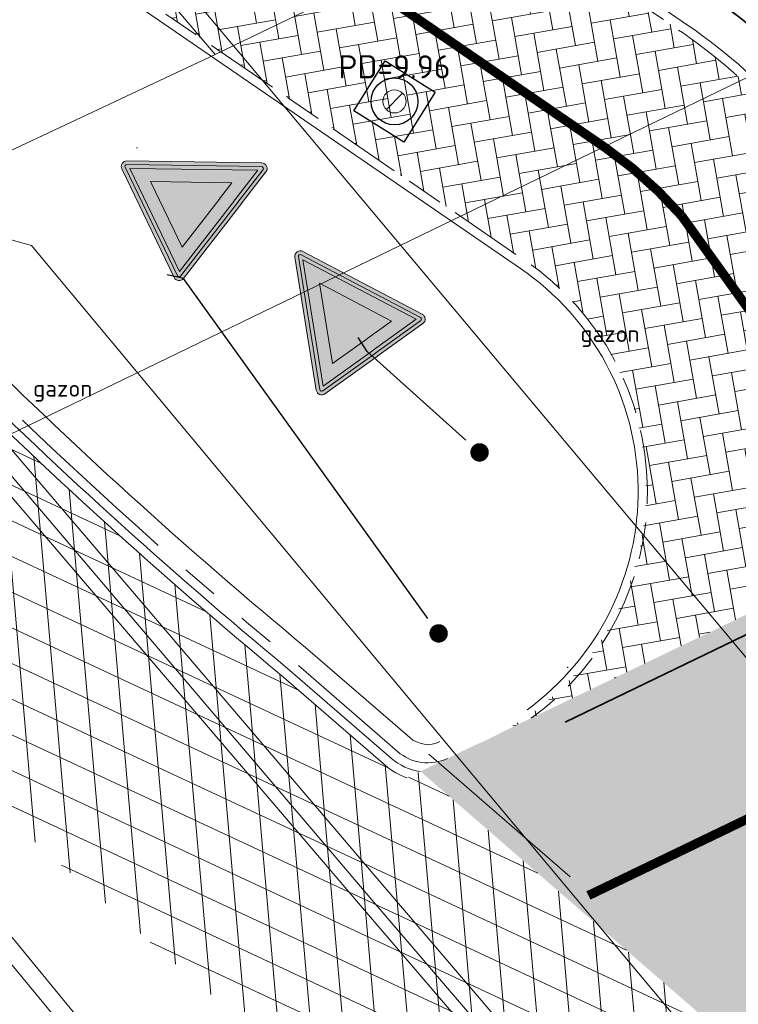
# Model space of a CAD drawing. Header units: metres. Extents: x 163628 to 168255, y 402691 to 405367.
# Tile 30 of 256: x 164485.45 to 164493.24, y 403433.87 to 403444.54. Entities that reach past the tile are written whole.
import ezdxf
from ezdxf import colors
from ezdxf.entities.mleader import LeaderData, LeaderLine
from ezdxf.math import Vec2, Vec3

# ---------------------------------------------------------------- set-up
doc = ezdxf.new("R2010")
doc.units = ezdxf.units.M
for name, pattern in [('X-CA190022.004-UO-DWM_Snelfietsroute$0$VH-OPSLUITBAND_100X200', [16, 8, -2, 4, -2]), ('X-CA190022.004-UO-DWM_Snelfietsroute$0$VH-TROTTOIRBAND_180-200', [20, 10, -2, 2, -2, 2, -2]), ('X-CA190022.004-UO-DWM_Snelfietsroute$0$VW-270-30_STREEP', [3, 2.7, -0.3]), ('X-CA190022.004-UO-DWM_Snelfietsroute$0$VW-5050_STREEP', [1, 0.5, -0.5])]:
    doc.linetypes.add(name, pattern=pattern)
for name, color, linetype, lineweight, transparency in [('X-CA190022.004-UO-ARC_Arcering$0$N-WE-VH-VERHARDING-FIETSSTRAAT_ROOD ELEMENTENVERHARDING_BSS-A', 14, 'Continuous', 0, 0.5), ('X-CA190022.004-UO-ARC_Arcering$0$N-WE-VH-VERHARDING_ASFALT_ROOD-A', 14, 'Continuous', 0, 0.5), ('X-CA190022.004-UO-ARC_Arcering$0$N-WE-VH-VERHARDING_ASFALT_ZWART-OPBOUW 2', 7, 'Continuous', 0, 0.5)]:
    doc.layers.add(name, color=color, linetype=linetype, lineweight=lineweight, transparency=transparency)
for name, color, linetype, lineweight in [('X-CA190022.004-UO-BBM_bebording bebakening markering_v0.1$0$N-WE-VW-VERKEERSTEKEN_BORD_B-S', 7, 'Continuous', 25), ('X-CA190022.004-UO-BBM_bebording bebakening markering_v0.1$0$VERKEERSBORDPAAL', 7, 'Continuous', 25), ('X-CA190022.004-UO-BBM_bebording bebakening markering_v0.1$0$X-XX-AL-T25', 7, 'Continuous', 25), ('X-CA190022.004-UO-DTM inmeting_v0.1$0$B-WE-AL-AANPIJLING-T18', 246, 'Continuous', 0), ('X-CA190022.004-UO-DTM inmeting_v0.1$0$B-WE-OG-HOOGTEPUNT-S', 246, 'Continuous', 0), ('X-CA190022.004-UO-DTM inmeting_v0.1$0$B-WE-RI-PUTDEKSELHOOGTE-T25', 246, 'Continuous', 0), ('X-CA190022.004-UO-DTM inmeting_v0.1$0$B-WE-VH-KANTOPSLUITING_ACHTERKANTBAND-G', 246, 'Continuous', 0), ('X-CA190022.004-UO-DTM inmeting_v0.1$0$B-WE-VH-KANTOPSLUITING_VOORKANTBAND-G', 246, 'Continuous', 0), ('X-CA190022.004-UO-DTM inmeting_v0.1$0$B-WE-VH-VERHARDING_ASFALT-G', 246, 'Continuous', 0), ('X-CA190022.004-UO-DWM_Snelfietsroute$0$N-WE-VH-KANTOPSLUITING_ACHTERKANTBAND-G', 7, 'Continuous', 20), ('X-CA190022.004-UO-DWM_Snelfietsroute$0$N-WE-VH-KANTOPSLUITING_OPSLUITBAND_100X200-G', 7, 'X-CA190022.004-UO-DWM_Snelfietsroute$0$VH-OPSLUITBAND_100X200', 20), ('X-CA190022.004-UO-DWM_Snelfietsroute$0$N-WE-VH-KANTOPSLUITING_TROTTOIRBAND_180 200-G', 7, 'X-CA190022.004-UO-DWM_Snelfietsroute$0$VH-TROTTOIRBAND_180-200', 20), ('X-CA190022.004-UO-DWM_Snelfietsroute$0$N-WE-VH-KANTVERHARDING-G', 7, 'Continuous', 20), ('X-CA190022.004-UO-DWM_Snelfietsroute$0$N-WE-VH-KANTVERHARDING_STREKLAAG-G', 7, 'Continuous', 20), ('X-CA190022.004-UO-DWM_Snelfietsroute$0$N-WE-VW-MARKERING_DWARS_DRIEHOEK_3030-G', 7, 'X-CA190022.004-UO-DWM_Snelfietsroute$0$VW-HAAIETAND30-L-N', 20), ('X-CA190022.004-UO-DWM_Snelfietsroute$0$N-WE-VW-MARKERING_DWARS_OVERSTEEK_KANALISATIESTREEP50_010-G', 7, 'X-CA190022.004-UO-DWM_Snelfietsroute$0$VW-5050_STREEP', 20), ('X-CA190022.004-UO-DWM_Snelfietsroute$0$N-WE-VW-MARKERING_LANGS_STREEP_27030_010-G', 7, 'X-CA190022.004-UO-DWM_Snelfietsroute$0$VW-270-30_STREEP', 20), ('X-CA190022.004-UO-GZM_Werkgrens_v0.1$0$N-WE-KG-GRENS_SYSTEEMGRENS-G', 7, 'X-CA190022.004-UO-GZM_Werkgrens_v0.1$0$KG-OG', 35), ('X-CA190022.004-UO-KAD_Percelen$0$B-WE-KG-GRENS_PERCEEL-GV', 150, 'Continuous', 9), ('X-CA190022.004-UO-WHM_Putten en kolken combi_v0.1$0$N-WE-RI-PUT_BETON BSS MAAIVELD-S', 7, 'Continuous', 25)]:
    doc.layers.add(name, color=color, linetype=linetype, lineweight=lineweight)
doc.layers.add('X-CA190022.004-UO-DTM inmeting_v0.1$0$X-XX-AL-MEETPUNT-S', color=246, linetype='Continuous', lineweight=0, plot=False)
doc.styles.add('X-CA190022.004-UO-BBM_bebording bebakening markering_v0.1$0$NLCS-ISO-M200-T25', font='NLCS-ISO.ttf', dxfattribs={"height": 0.5})
doc.styles.add('X-CA190022.004-UO-DTM inmeting_v0.1$0$NLCS-ISO', font='isocpeur.ttf', dxfattribs={"height": 2.5})
doc.linetypes.add('X-CA190022.004-UO-DWM_Snelfietsroute$0$VW-HAAIETAND30-L-N', pattern='A,0,-0.3,[150,NLCS.SHX,S=0.6,R=0,X=-0.5,Y=-0.15],-0.3', length=0.6)
doc.linetypes.add('X-CA190022.004-UO-GZM_Werkgrens_v0.1$0$KG-OG', pattern='A,5.5,-1.5,[2,NLCS.SHX,S=0.5,R=0,X=0,Y=0],-1.5', length=8.5)
pattern_1 = [(94.99999999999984, (-2.849091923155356, 3.121928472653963), (-0.3486681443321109, -0.03050450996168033), []), (155, (-2.849091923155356, 3.121928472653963), (-0.1479163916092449, -0.3172077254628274), [])]

# ---------------------------------------------------------------- blocks, each defined once
blk = doc.blocks.new('X-CA190022.004-UO-DTM inmeting_v0.1$0$punt')
at = {"color": 0, "lineweight": -2}
blk.add_line((0, 0), (0, 0), dxfattribs=at)
blk = doc.blocks.new('X-CA190022.004-UO-DTM inmeting_v0.1$0$putdeksel 1.03')
at = {"layer": 'X-CA190022.004-UO-DTM inmeting_v0.1$0$B-WE-RI-PUTDEKSELHOOGTE-T25', "flags": 128}
blk.add_lwpolyline([(-0.176772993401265, -0.1767803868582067), (0.176772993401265, 0.1767803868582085)], dxfattribs=at)
at = {"layer": 'X-CA190022.004-UO-DTM inmeting_v0.1$0$B-WE-RI-PUTDEKSELHOOGTE-T25'}
blk.add_circle((5.227183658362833e-06, -5.226965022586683e-06), 0.2499999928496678, dxfattribs=at)
blk = doc.blocks.new('X-CA190022.004-UO-DTM inmeting_v0.1$0$Putdeksel 1.04')
at = {"layer": 'X-CA190022.004-UO-DTM inmeting_v0.1$0$B-WE-RI-PUTDEKSELHOOGTE-T25'}
blk.add_blockref('X-CA190022.004-UO-DTM inmeting_v0.1$0$putdeksel 1.03', (-5.227183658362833e-06, 5.226965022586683e-06), dxfattribs=at)
blk = doc.blocks.new('X-CA190022.004-UO-DTM inmeting_v0.1$0$SOG-HOOGTEPUNT-SO')
for p, q in [((-0.5, 0), (0.5, 0)), ((0, 0.5), (0, -0.5))]:
    blk.add_line(p, q)
blk = doc.blocks.new('X-CA190022.004-UO-WHM_Putten en kolken combi_v0.1$0$N-SRI-PUT_BETON-SO MAAIVELD')
at = {"lineweight": -3}
blk.add_lwpolyline([(-2, 2), (2, 2), (2, -2), (-2, -2)], close=True, dxfattribs=at)
blk.add_circle((0, 0), 1.587588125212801, dxfattribs=at)
blk = doc.blocks.new('X-CA190022.004-UO-BBM_bebording bebakening markering_v0.1$0$_Dot')
at = {"color": 0, "linetype": 'ByBlock', "const_width": 0.5}
blk.add_lwpolyline([(-0.25, 0, 1), (0.25, 0, 1)], format="xyb", close=True, dxfattribs=at)
blk = doc.blocks.new('X-CA190022.004-UO-BBM_bebording bebakening markering_v0.1$0$N-SVW-VERKEERSTEKEN_BORD_B06-SO')
at = {"true_color": 0xff0000}
h = blk.add_hatch(color=1, dxfattribs=at)
h.dxf.hatch_style = 1
h.paths.add_polyline_path([(-3.532917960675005, 3.130425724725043), (-0.2683281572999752, -3.398753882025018, 0.2840790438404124), (-1.034694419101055e-16, -3.564589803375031), (-7.897650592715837e-17, -3.36458980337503, -0.2840790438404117), (-0.08944271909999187, -3.309311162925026), (-3.354032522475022, 3.219868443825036, -0.55753651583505), (-3.26458980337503, 3.364589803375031), (7.451103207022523e-16, 3.36458980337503), (7.140921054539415e-16, 3.56458980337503), (-3.26458980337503, 3.564589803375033, 0.5575365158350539)])
at = {"true_color": 0xffffff}
h = blk.add_hatch(color=7, dxfattribs=at)
h.dxf.hatch_style = 1
h.paths.add_polyline_path([(-0.08944271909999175, -3.309311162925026, 0.2840790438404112), (-1.89998808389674e-16, -3.36458980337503), (-3.724130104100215e-16, -3.04098300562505), (-3.10278640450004, 3.164589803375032), (3.875504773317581e-16, 3.164589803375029), (4.120434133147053e-16, 3.36458980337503), (-3.26458980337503, 3.364589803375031, 0.5575365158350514), (-3.354032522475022, 3.219868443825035)])
at = {"true_color": 0xff0000}
h = blk.add_hatch(color=1, dxfattribs=at)
h.dxf.hatch_style = 1
h.paths.add_polyline_path([(7.451103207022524e-16, 3.364589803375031), (3.264589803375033, 3.36458980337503, -0.5575365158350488), (3.354032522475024, 3.219868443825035), (0.08944271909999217, -3.309311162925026, -0.2840790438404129), (-7.897650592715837e-17, -3.36458980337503), (-1.034694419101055e-16, -3.564589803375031, 0.2840790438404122), (0.2683281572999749, -3.398753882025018), (3.532917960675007, 3.130425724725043, 0.5575365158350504), (3.264589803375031, 3.56458980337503), (7.696032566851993e-16, 3.56458980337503)])
at = {"true_color": 0xffffff}
h = blk.add_hatch(color=7, dxfattribs=at)
h.dxf.hatch_style = 1
h.paths.add_polyline_path([(-1.503684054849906e-16, -3.040983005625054), (-1.89998808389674e-16, -3.36458980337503, 0.2840790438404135), (0.08944271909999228, -3.309311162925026), (3.354032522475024, 3.219868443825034, 0.5575365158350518), (3.264589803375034, 3.36458980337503), (6.340880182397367e-16, 3.364589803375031), (6.095950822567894e-16, 3.164589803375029), (3.102786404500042, 3.164589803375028)])
at = {"true_color": 0xff0000}
h = blk.add_hatch(color=1, dxfattribs=at)
h.dxf.hatch_style = 1
h.paths.add_polyline_path([(-3.93461030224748e-17, -3.040983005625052), (1.523414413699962e-16, -1.475735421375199), (-1.970162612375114, 2.46458980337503), (6.348921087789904e-16, 2.46458980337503), (7.206173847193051e-16, 3.164589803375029), (-3.102786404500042, 3.164589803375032)], flags=17)
h = blk.add_hatch(color=1, dxfattribs=at)
h.dxf.hatch_style = 1
h.paths.add_polyline_path([(1.616504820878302e-17, -3.040983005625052), (3.102786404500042, 3.164589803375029), (7.761285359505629e-16, 3.164589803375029), (7.459144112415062e-16, 2.46458980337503), (1.970162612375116, 2.464589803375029), (1.523414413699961e-16, -1.4757354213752)], flags=17)
at = {"true_color": 0xffffff}
h = blk.add_hatch(color=7, dxfattribs=at)
h.dxf.hatch_style = 1
h.paths.add_polyline_path([(2.220446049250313e-16, -1.475735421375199), (1.970162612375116, 2.46458980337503), (-1.970162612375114, 2.464589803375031)])
at = {"color": 1, "lineweight": 0, "true_color": 0xff0000}
blk.add_lwpolyline([(-3.532917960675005, 3.130425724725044), (-0.2683281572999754, -3.398753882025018, 0.6180339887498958), (0.2683281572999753, -3.398753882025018), (3.532917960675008, 3.130425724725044, 0.5575365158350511), (3.26458980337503, 3.56458980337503), (-3.26458980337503, 3.564589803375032, 0.5575365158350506)], format="xyb", close=True, dxfattribs=at)
at = {"color": 7, "lineweight": 0, "true_color": 0xffffff}
blk.add_lwpolyline([(-3.354032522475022, 3.219868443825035), (-0.08944271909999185, -3.309311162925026, 0.6180339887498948), (0.08944271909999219, -3.309311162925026), (3.354032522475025, 3.219868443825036, 0.5575365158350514), (3.264589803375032, 3.36458980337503), (-3.26458980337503, 3.364589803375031, 0.5575365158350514)], format="xyb", close=True, dxfattribs=at)
for points in [[(-3.102786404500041, 3.164589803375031), (1.96576289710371e-16, -3.040983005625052), (3.102786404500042, 3.164589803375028)], [(-1.970162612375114, 2.46458980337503), (3.882638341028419e-16, -1.475735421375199), (1.970162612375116, 2.464589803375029)]]:
    blk.add_lwpolyline(points, close=True, dxfattribs=at)

msp = doc.modelspace()

# ---------------------------------------------------------------- hatches: boundary and pattern name
at = {"layer": 'X-CA190022.004-UO-ARC_Arcering$0$N-WE-VH-VERHARDING-FIETSSTRAAT_ROOD ELEMENTENVERHARDING_BSS-A'}
h = msp.add_hatch(dxfattribs=at)
h.set_pattern_fill('AVH-BSS_KEIFORMAAT_KEPER', color=256, scale=2, angle=100, pattern_type=2)
h.set_pattern_definition([(99.99999999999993, (-2.849091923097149, 3.12192847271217), (-0.243275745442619, 0.1703435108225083), [0.6299999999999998, -0.2099999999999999]), (9.999999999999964, (-3.262711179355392, 3.048996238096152), (-0.243275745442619, 0.1703435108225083), [0.6299999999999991, -0.2099999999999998])])
edge = h.paths.add_edge_path()
edge.add_arc((164494.7065936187, 403467.2322867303), 20.00000000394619, 219.9055815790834, 235.53344937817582, ccw=False)
edge.add_line((164479.3645404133, 403454.4017994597), (164478.7333764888, 403455.1565136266))
edge.add_line((164478.7333764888, 403455.1565136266), (164476.2800171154, 403453.1435232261))
edge.add_line((164476.2800171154, 403453.1435232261), (164476.6575496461, 403452.68340033))
edge.add_arc((164492.1190863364, 403465.3696481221), 19.99999999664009, 219.3690043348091, 235.5334493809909)
edge.add_line((164480.8005860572, 403448.8805137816), (164490.9323467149, 403441.9258530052))
edge.add_arc((164489.2345716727, 403439.4524828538), 2.999999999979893, -29.72207323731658, 55.53344937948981, ccw=False)
edge.add_arc((164489.2345716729, 403439.4524828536), 2.999999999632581, 298.6997213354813, 330.27792676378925, ccw=False)
edge.add_line((164490.6752293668, 403436.8210373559), (164498.6197163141, 403440.6446920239))
edge.add_arc((164497.3424407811, 403443.3592025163), 3.000000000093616, 205.7267649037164, 295.1986841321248, ccw=False)
edge.add_arc((164489.2345716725, 403439.4524828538), 6.000000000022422, 25.72676490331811, 55.53344937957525)
edge.add_line((164492.630121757, 403444.3992231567), (164483.3880933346, 403450.7431523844))
at = {"layer": 'X-CA190022.004-UO-ARC_Arcering$0$N-WE-VH-VERHARDING_ASFALT_ROOD-A'}
h = msp.add_hatch(color=256, dxfattribs=at)
h.dxf.hatch_style = 1
h.paths.add_polyline_path([(164621.1086011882, 403489.9412831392, 0.2094983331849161), (164599.4477517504, 403489.1711905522), (164498.6671976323, 403440.6674161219), (164490.6751630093, 403436.8210010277, -0.02616535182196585), (164490.3924341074, 403436.684928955), (164490.089852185, 403436.5393019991), (164489.7935083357, 403436.3966773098), (164493.0826311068, 403433.5405141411), (164493.7673718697, 403433.8700669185), (164502.0995686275, 403437.8801956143), (164601.1824278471, 403485.5669016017, -0.2096911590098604), (164619.6500572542, 403486.2166370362, 0.208643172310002), (164641.3015951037, 403486.9496215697), (164639.5720025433, 403490.5563046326, -0.2087479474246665)])
at = {"layer": 'X-CA190022.004-UO-ARC_Arcering$0$N-WE-VH-VERHARDING_ASFALT_ZWART-OPBOUW 2'}
h = msp.add_hatch(dxfattribs=at)
h.set_pattern_fill('AVH-ASFALT-SO', color=256, scale=0.35, angle=35, pattern_type=2)
h.set_pattern_definition(pattern_1)
edge = h.paths.add_edge_path()
edge.add_line((164484.9854150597, 403436.1802356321), (164486.5396749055, 403434.8306688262))
edge.add_line((164486.5396749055, 403434.8306688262), (164489.6484187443, 403436.3268484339))
edge.add_arc((164489.8730176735, 403436.9898381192), 0.7000000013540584, 229.1074769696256, 251.2853234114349, ccw=False)
edge.add_line((164489.4147681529, 403436.4606808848), (164488.2876817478, 403437.4367363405))
edge.add_arc((164523.5755157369, 403480.0459035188), 55.32424744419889, 225.1007687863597, 230.3693057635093, ccw=False)
edge.add_arc((164116.7135145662, 403074.4268332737), 519.18763102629, 44.89227135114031, 45.27884465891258)
edge.add_line((164482.0435792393, 403443.3302624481), (164482.0449518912, 403443.3315997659))
edge.add_arc((164483.6207362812, 403444.8668210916), 2.200000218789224, 222.0560806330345, 224.2529873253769, ccw=False)
edge.add_line((164481.9872591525, 403443.3931340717), (164476.9927272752, 403448.9292170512))
edge.add_arc((164478.5865703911, 403450.445681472), 2.200000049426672, 220.4631444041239, 223.5748810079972, ccw=False)
edge.add_line((164476.9127585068, 403449.0179721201), (164457.6321469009, 403471.8403724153))
edge.add_line((164457.6321469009, 403471.8403724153), (164455.2735938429, 403469.8286001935))
edge.add_line((164455.2735938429, 403469.8286001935), (164479.8943903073, 403441.098305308))
edge.add_arc((163944.3046528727, 402902.0852181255), 759.8628001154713, 44.922763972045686, 45.18252588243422, ccw=False)
edge.add_arc((164523.5755157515, 403480.0459035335), 58.42424746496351, 225.0959863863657, 228.6608269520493)
h.paths.add_polyline_path([(164483.6498870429, 403433.4398685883), (164483.6436411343, 403433.4453069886), (164483.6407308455, 403433.4354618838)])
h = msp.add_hatch(dxfattribs=at)
h.set_pattern_fill('AVH-ASFALT-SO', color=256, scale=0.35, angle=35, pattern_type=2)
h.set_pattern_definition(pattern_1)
h.paths.add_polyline_path([(164486.5396749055, 403434.8306688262), (164489.8289544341, 403431.974581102), (164493.0826311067, 403433.5405141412), (164489.7935083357, 403436.3966773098)])
h.paths.add_polyline_path([(164486.9332981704, 403430.5809565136), (164483.6498870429, 403433.4398685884), (164480.4067638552, 403431.8790147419), (164483.6958866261, 403429.0228515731)])

# ---------------------------------------------------------------- linework, layer by layer
at = {"layer": 'X-CA190022.004-UO-DTM inmeting_v0.1$0$B-WE-VH-KANTOPSLUITING_ACHTERKANTBAND-G'}
msp.add_polyline3d([(164483.602, 403441.952, 9.812), (164484.2119999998, 403441.2319999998, 9.887), (164489.406, 403435.139, 9.846), (164492.9160000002, 403431.0350000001, 9.795), (164497.5159999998, 403425.6740000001, 9.77), (164500.3229999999, 403422.3960000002, 9.657), (164504.4840000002, 403417.5129999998, 9.46), (164505.892, 403416.0839999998, 9.374), (164506.8289999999, 403415.4399999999, 9.326), (164508.077, 403414.7949999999, 9.244), (164508.6269999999, 403414.6170000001, 9.218)], dxfattribs=at)
msp.add_polyline3d([(164485.4249999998, 403431.6159999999, 9.967), (164485.9900000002, 403431.3640000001, 9.95), (164486.5649999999, 403431.6039999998, 9.947), (164486.8509999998, 403432.1499999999, 9.942), (164486.7050000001, 403432.679, 9.949), (164483.6519999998, 403436.3730000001, 9.98), (164480.2829999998, 403440.0609999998, 10.01), (164480.1159999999, 403440.1269999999, 10.018), (164479.912, 403440.1320000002, 10.03), (164478.0970000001, 403439.3599999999, 10.03), (164477.9530000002, 403439.1910000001, 10.031), (164477.9780000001, 403439.0019999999, 10.033), (164481.8790000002, 403435.1159999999, 10.021)], close=True, dxfattribs=at)
at = {"layer": 'X-CA190022.004-UO-DTM inmeting_v0.1$0$B-WE-VH-KANTOPSLUITING_VOORKANTBAND-G'}
msp.add_polyline3d([(164483.412, 403441.8859999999, 9.803), (164484.071, 403441.1159999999, 9.796), (164489.2459999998, 403435.0320000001, 9.738), (164492.764, 403430.9220000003, 9.688), (164497.3799999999, 403425.5350000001, 9.657), (164500.196, 403422.2289999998, 9.553), (164504.3220000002, 403417.3909999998, 9.342), (164505.7820000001, 403415.915, 9.276), (164506.7379999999, 403415.2489999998, 9.244), (164508.0210000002, 403414.6129999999, 9.226), (164508.7409999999, 403414.4199999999, 9.215)], dxfattribs=at)
msp.add_polyline3d([(164485.2939999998, 403431.463, 9.848), (164485.997, 403431.1770000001, 9.845), (164486.7289999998, 403431.4330000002, 9.848), (164487.037, 403432.1669999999, 9.833), (164486.855, 403432.79, 9.83), (164483.7880000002, 403436.5210000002, 9.852), (164480.4240000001, 403440.196, 9.888), (164480.165, 403440.361, 9.888), (164479.8390000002, 403440.3130000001, 9.901), (164477.9730000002, 403439.5279999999, 9.91), (164477.7289999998, 403439.227, 9.91), (164477.8259999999, 403438.8279999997, 9.911), (164481.716, 403434.9569999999, 9.895)], close=True, dxfattribs=at)
at = {"layer": 'X-CA190022.004-UO-DTM inmeting_v0.1$0$B-WE-VH-VERHARDING_ASFALT-G'}
for points in [[(164473.807, 403460.9699999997, 9.643), (164478.892, 403454.8739999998, 9.782), (164484.4539999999, 403448.2060000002, 9.919), (164487.9189999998, 403444.0750000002, 9.889), (164492.622, 403438.466, 9.825), (164497.1540000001, 403433.0630000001, 9.755), (164501.5660000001, 403427.9509999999, 9.638), (164502.716, 403427.0129999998, 9.595), (164504.7579999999, 403426.298, 9.553), (164506.6880000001, 403426.2069999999, 9.491), (164508.7549999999, 403427.0589999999, 9.429), (164513.217, 403429.149, 9.326)], [(164471.5800000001, 403458.8509999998, 9.688), (164476.5299999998, 403452.861, 9.873), (164482.2710000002, 403446.0359999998, 9.94), (164482.2280000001, 403445.554, 9.92), (164481.773, 403444.9989999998, 9.875), (164480.8930000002, 403444.6269999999, 9.832), (164482.0290000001, 403443.2209999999, 9.825), (164483.213, 403441.8670000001, 9.819), (164484.1770000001, 403442.1910000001, 9.861), (164484.8769999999, 403442.29, 9.89), (164485.5789999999, 403442.0920000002, 9.89), (164490.1979999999, 403436.5499999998, 9.825), (164494.9049999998, 403430.9199999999, 9.769), (164499.0630000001, 403426.074, 9.696), (164502.6000000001, 403422.1639999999, 9.54), (164505.9530000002, 403418.1260000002, 9.357), (164514.3829999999, 403407.2719999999, 9.002)], [(164513.645, 403406.145, 8.943), (164509.9270000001, 403410.429, 9.091), (164506.6209999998, 403414.4330000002, 9.241), (164504.2069999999, 403417.2939999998, 9.356), (164500.0800000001, 403422.1310000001, 9.559), (164497.2420000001, 403425.446, 9.667), (164492.656, 403430.8369999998, 9.695), (164489.1439999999, 403434.9440000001, 9.743), (164483.9449999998, 403441.0279999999, 9.805), (164483.213, 403441.8670000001, 9.819)]]:
    msp.add_polyline3d(points, dxfattribs=at)
at = {"layer": 'X-CA190022.004-UO-DWM_Snelfietsroute$0$N-WE-VH-KANTOPSLUITING_ACHTERKANTBAND-G', "flags": 128}
for points in [[(164478.8100867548, 403455.220666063), (164479.4412506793, 403454.465951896, 0.06829532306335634), (164483.444685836, 403450.8255980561), (164492.6867142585, 403444.4816688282, -0.130794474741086), (164494.7299051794, 403442.1003706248, 0.4166554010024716), (164498.6229905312, 403440.7572431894, 0.4166554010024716)], [(164476.202709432, 403453.0800919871), (164476.5802419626, 403452.619969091, 0.07064788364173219), (164480.7439935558, 403448.7980681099), (164490.8757542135, 403441.8434073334, -0.5186150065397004), (164490.9487019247, 403437.0653311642, -0.3901628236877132)]]:
    msp.add_lwpolyline(points, format="xyb", dxfattribs=at)
at = {"layer": 'X-CA190022.004-UO-DWM_Snelfietsroute$0$N-WE-VH-KANTOPSLUITING_ACHTERKANTBAND-G', "ltscale": 0.2, "flags": 128}
msp.add_lwpolyline([(164490.0031167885, 403436.7195156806, -0.2990292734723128), (164489.6766250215, 403436.7630564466), (164488.5478722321, 403437.7405549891, -0.02301696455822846), (164484.8065601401, 403441.1403631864)], format="xyb", dxfattribs=at)
at = {"layer": 'X-CA190022.004-UO-DWM_Snelfietsroute$0$N-WE-VH-KANTOPSLUITING_OPSLUITBAND_100X200-G', "ltscale": 0.1, "flags": 128}
for points in [[(164478.7333764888, 403455.1565136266), (164479.3645404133, 403454.4017994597, 0.06829532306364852), (164483.3880933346, 403450.7431523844), (164492.6301217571, 403444.3992231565, -0.130794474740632), (164494.6398177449, 403442.0569626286, 0.4166554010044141), (164498.6671474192, 403440.667520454)], [(164476.2800171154, 403453.1435232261), (164476.6575496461, 403452.68340033, 0.07064788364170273), (164480.8005860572, 403448.8805137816), (164490.9323467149, 403441.9258530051, -0.5205289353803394), (164490.9927309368, 403436.9738502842, -0.3901628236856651)]]:
    msp.add_lwpolyline(points, format="xyb", dxfattribs=at)
at = {"layer": 'X-CA190022.004-UO-DWM_Snelfietsroute$0$N-WE-VH-KANTOPSLUITING_TROTTOIRBAND_180 200-G', "ltscale": 0.2, "flags": 128}
msp.add_lwpolyline([(164490.0869779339, 403436.5379299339, -0.2972968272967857), (164489.5456965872, 403436.6118686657), (164488.4169437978, 403437.5893672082, -0.02300096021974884), (164484.6656197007, 403440.9984625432, 0.001146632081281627), (164482.1882050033, 403443.4711653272)], format="xyb", dxfattribs=at)
at = {"layer": 'X-CA190022.004-UO-DWM_Snelfietsroute$0$N-WE-VH-KANTVERHARDING-G', "flags": 128}
msp.add_lwpolyline([(164491.8919966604, 403437.4066400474), (164491.9118888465, 403437.4162137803)], dxfattribs=at)
at = {"layer": 'X-CA190022.004-UO-DWM_Snelfietsroute$0$N-WE-VH-KANTVERHARDING_STREKLAAG-G', "ltscale": 0.2, "flags": 128}
for points in [[(164489.6484187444, 403436.3268484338, -0.09707230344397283), (164489.4147681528, 403436.4606808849), (164488.2876817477, 403437.4367363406, -0.02299238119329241), (164484.5242278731, 403440.8570113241, 0.001684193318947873), (164482.0473455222, 403443.3265326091)], [(164489.7910003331, 403436.3954702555, -0.1451527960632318), (164489.48023237, 403436.5362747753), (164488.35231315, 403437.5130514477, -0.02299666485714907), (164484.5949238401, 403440.9277368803, 0.001625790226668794), (164482.1172613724, 403443.398321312)]]:
    msp.add_lwpolyline(points, format="xyb", dxfattribs=at)
at = {"layer": 'X-CA190022.004-UO-DWM_Snelfietsroute$0$N-WE-VW-MARKERING_DWARS_DRIEHOEK_3030-G', "lineweight": 35, "flags": 128}
msp.add_lwpolyline([(164494.4995755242, 403438.4465991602), (164491.3591956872, 403436.9304022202)], dxfattribs=at)
at = {"layer": 'X-CA190022.004-UO-DWM_Snelfietsroute$0$N-WE-VW-MARKERING_DWARS_DRIEHOEK_3030-G', "flags": 128}
msp.add_lwpolyline([(164491.4151853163, 403435.2533002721), (164489.8849112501, 403436.5821818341)], dxfattribs=at)
at = {"layer": 'X-CA190022.004-UO-DWM_Snelfietsroute$0$N-WE-VW-MARKERING_DWARS_OVERSTEEK_KANALISATIESTREEP50_010-G', "const_width": 0.1, "flags": 128}
msp.add_lwpolyline([(164491.6126124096, 403435.0525998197), (164501.2322305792, 403439.6823400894)], dxfattribs=at)
at = {"layer": 'X-CA190022.004-UO-DWM_Snelfietsroute$0$N-WE-VW-MARKERING_LANGS_STREEP_27030_010-G', "const_width": 0.1, "flags": 128}
msp.add_lwpolyline([(164494.817102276, 403438.8145067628, 0.05620386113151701), (164492.6225844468, 403442.4141326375), (164492.3676473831, 403442.6826278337), (164492.0915009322, 403442.9292565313), (164491.7960144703, 403443.1523491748), (164491.5875422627, 403443.2954924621), (164484.7683158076, 403447.9763577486)], format="xyb", dxfattribs=at)
at = {"layer": 'X-CA190022.004-UO-GZM_Werkgrens_v0.1$0$N-WE-KG-GRENS_SYSTEEMGRENS-G', "ltscale": 0.2, "flags": 128}
msp.add_lwpolyline([(164202.4471839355, 403276.2612616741, -0.007014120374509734), (164204.6842424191, 403278.1944806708), (164207.7316017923, 403280.6309342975), (164216.350955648, 403287.4712219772), (164219.0035534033, 403289.434108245), (164219.3746627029, 403289.7286192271), (164237.1836765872, 403303.1852059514), (164244.5865004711, 403308.605291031), (164248.7299054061, 403311.6378046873), (164253.9774847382, 403315.3666892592), (164261.1754745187, 403320.480446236), (164269.6822113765, 403326.3244647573), (164277.4779943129, 403331.5382684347), (164300.138869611, 403346.1530355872), (164322.9639978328, 403359.9259594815), (164334.0727303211, 403366.2923093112), (164351.6652632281, 403375.7974689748), (164373.7421382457, 403387.5498352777), (164399.9497431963, 403400.4638723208), (164429.2801321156, 403414.7433017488), (164430.1235736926, 403415.1409833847), (164430.9478262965, 403415.506283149), (164431.7770699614, 403415.8458020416), (164432.615246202, 403416.1613381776), (164433.4616619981, 403416.4526584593), (164434.3156183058, 403416.7195497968), (164435.1764106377, 403416.9618192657), (164436.0433296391, 403417.1792942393), (164436.3055164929, 403417.2587681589, -0.09982065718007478), (164451.9815185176, 403417.1790174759, 0.1310872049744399), (164471.5299883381, 403420.9480569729), (164482.532673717, 403426.2434413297), (164490.6930660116, 403418.7998493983), (164492.5861501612, 403419.7065134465), (164495.4035730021, 403416.5299918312, -0.01010042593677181), (164498.0738503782, 403413.5363083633), (164499.3853029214, 403412.0048366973), (164502.2759065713, 403408.6525450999), (164509.274412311, 403412.9480533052), (164511.7682141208, 403416.4610208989), (164509.1861236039, 403420.2014103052, -0.1750361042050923), (164509.3210798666, 403422.1351258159, -0.1801291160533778), (164510.5166693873, 403423.4312866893), (164518.8245311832, 403427.3151248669), (164545.0302416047, 403439.9269191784), (164571.6953268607, 403452.7535489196), (164577.9552917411, 403456.0641072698), (164591.4716804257, 403464.141949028), (164595.4462846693, 403466.1591353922), (164599.4311747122, 403468.181541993), (164600.8539115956, 403468.8630628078), (164605.9399590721, 403471.2415379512), (164622.0164705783, 403477.7583811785), (164627.272938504, 403479.8886915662), (164631.9472826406, 403481.9048786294), (164633.2674407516, 403482.5385622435, 0.08477773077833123), (164642.6089981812, 403485.3796505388), (164759.3320802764, 403541.3864717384), (164770.9742443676, 403544.8150730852), (164773.2724307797, 403545.3968587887), (164787.8865800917, 403542.289629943), (164789.8994408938, 403542.3802139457), (164793.2522167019, 403543.0482871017), (164800.2402211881, 403546.8141014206), (164803.6710322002, 403549.3659814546), (164804.7740494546, 403550.3596960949), (164806.982937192, 403547.3873851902), (164807.9070396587, 403546.1989325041), (164811.8704722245, 403549.2807697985), (164810.9532731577, 403550.4603442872), (164809.5116547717, 403552.4057701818), (164808.342669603, 403553.5746866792), (164810.0239640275, 403555.0893745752), (164807.82693957, 403558.0124714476), (164809.8344029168, 403559.5158162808, 0.08719858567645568), (164816.7069141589, 403566.8332066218, -0.1361886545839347), (164825.1509550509, 403574.2389801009), (164897.951587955, 403609.3404576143), (164931.0926747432, 403625.3204994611), (165054.7836542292, 403684.9604895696), (165123.1554235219, 403717.9264497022), (165148.5663854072, 403730.0329638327), (165175.6541256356, 403740.4784873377), (165188.1464371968, 403744.8235939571), (165187.6324323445, 403748.0918636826), (165185.2580450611, 403754.9315992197), (165180.037890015, 403753.6894865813, 0.02784581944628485), (165177.0513383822, 403752.4655620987), (165119.6977294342, 403725.1406508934), (165051.3091062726, 403692.1665645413), (164927.6180512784, 403632.5265380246), (164894.4771003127, 403616.5465616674), (164821.6764674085, 403581.445084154, 0.1361886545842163), (164810.015649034, 403571.2180636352, -0.08719858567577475), (164805.0390029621, 403565.919263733), (164803.0203514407, 403564.4075403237), (164799.415410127, 403569.2038422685), (164798.6149812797, 403568.6044188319), (164797.8152444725, 403568.0055136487), (164797.2158194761, 403568.8059445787), (164793.3705278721, 403565.9262908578), (164793.9699528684, 403565.1258599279), (164792.3761302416, 403563.932281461), (164795.8845084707, 403559.0636660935, -0.2015476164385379), (164780.0971775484, 403554.0570161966, 0.07565561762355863), (164771.1691888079, 403553.9823458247, -0.009754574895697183), (164764.0749090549, 403552.5358596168), (164754.2863395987, 403547.7986438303), (164747.4743492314, 403544.6063578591), (164708.340445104, 403525.5831572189), (164686.2179063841, 403515.3649846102), (164675.1479613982, 403509.8647663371), (164663.5244613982, 403504.2582663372), (164644.326586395, 403495.0707073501), (164639.4929121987, 403492.7230557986), (164638.2008723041, 403492.1265410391, -0.2018182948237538), (164621.8461223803, 403491.8003317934, 0.2094978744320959), (164598.5804137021, 403490.9733350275), (164556.1572466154, 403470.5661522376), (164536.2994594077, 403461.0079530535), (164516.3183906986, 403451.407959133), (164508.2317351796, 403447.5121291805), (164500.1867564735, 403443.6421835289), (164497.2033634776, 403443.0084814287), (164495.0902549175, 403442.27400261, 0.1307944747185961), (164492.913084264, 403444.8114515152), (164488.4347408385, 403447.8854838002), (164494.8986629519, 403449.8350294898), (164490.3149407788, 403452.2328764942), (164484.4843242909, 403450.5971355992, -0.07642678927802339), (164479.7480917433, 403454.7225616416), (164478.7991556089, 403455.8572518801), (164474.9179570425, 403452.9617439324), (164457.3434499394, 403473.5656706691), (164451.2568614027, 403468.374000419), (164465.5190818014, 403451.6533184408, -0.484296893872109), (164464.8169442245, 403448.1132255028), (164461.4164168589, 403446.3937776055), (164463.8934237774, 403441.7698684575), (164464.9162194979, 403439.6136052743), (164433.0167582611, 403424.6830765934, 0.0516595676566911), (164425.3001219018, 403421.7033575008), (164396.430770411, 403407.6483830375), (164370.0935852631, 403394.670494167), (164347.8842103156, 403382.8475930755), (164330.1818090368, 403373.2830720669), (164318.9080065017, 403366.8221215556), (164295.9033911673, 403352.9408932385), (164273.0860170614, 403338.2251946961), (164265.1933658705, 403332.9466057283), (164256.5935764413, 403327.0386612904), (164249.3435457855, 403321.8879322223), (164244.0502837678, 403318.1265859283), (164239.8604985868, 403315.0601269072), (164232.4089702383, 403309.6043821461), (164214.4760118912, 403296.0541423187), (164201.2887743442, 403285.5887988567, 0.01213108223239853), (164197.4136132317, 403282.3572203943)], format="xyb", close=True, dxfattribs=at)
at = {"layer": 'X-CA190022.004-UO-KAD_Percelen$0$B-WE-KG-GRENS_PERCEEL-GV', "flags": 128}
for points in [[(164244.1173679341, 403697.8636548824), (164382.73, 403547.962), (164467.184, 403447.137), (164474.656, 403438.052), (164476.902, 403439.143), (164487.569, 403444.164), (164388.991, 403559.989), (164335.093, 403619.023), (164327.271, 403627.471), (164268.836, 403691.623), (164256.1209467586, 403703.7882286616)], [(164256.1209467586, 403703.7882286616), (164268.836, 403691.623), (164327.271, 403627.471), (164335.093, 403619.023), (164388.991, 403559.989), (164487.569, 403444.164), (164492.811, 403446.689), (164489.137, 403451.001), (164487.991, 403452.346), (164450.199, 403496.696), (164444.596, 403503.272)]]:
    msp.add_lwpolyline(points, dxfattribs=at)
for points in [[(164595.838, 403501.354), (164555.326, 403482.367), (164489.137, 403451.001), (164492.811, 403446.689), (164487.569, 403444.164), (164476.902, 403439.143), (164474.656, 403438.052), (164469.708, 403435.65), (164459.04, 403430.474), (164460.276, 403427.915), (164478.654, 403436.809), (164549.795, 403471.239), (164610.094, 403500.047), (164740.684, 403562.794), (164887.38, 403633.726), (164885.502, 403637.729), (164830.972, 403611.838), (164787.129, 403591.173), (164774.865, 403585.072), (164771.579, 403589.482), (164763.848, 403582.954), (164722.665, 403561.134), (164654.869, 403529.019)], [(164460.276, 403427.915), (164466.349, 403415.367), (164487.883, 403425.722), (164496.111, 403429.679), (164555.855, 403458.619), (164593.206, 403476.41), (164588.97, 403485.217), (164612.074, 403496.328), (164616.314, 403487.512), (164746.772, 403550.188), (164893.326, 403621.049), (164887.38, 403633.726), (164740.684, 403562.794), (164610.094, 403500.047), (164549.795, 403471.239), (164478.654, 403436.809)]]:
    msp.add_lwpolyline(points, close=True, dxfattribs=at)

# ---------------------------------------------------------------- block references
at = {"layer": 'X-CA190022.004-UO-DTM inmeting_v0.1$0$B-WE-OG-HOOGTEPUNT-S', "linetype": 'ByBlock', "lineweight": -2, "xscale": 0.01, "yscale": 0.01, "zscale": 0.01}
for p in [(164486.722, 403443.151, 9.893), (164491.389, 403437.523, 9.826)]:
    msp.add_blockref('X-CA190022.004-UO-DTM inmeting_v0.1$0$SOG-HOOGTEPUNT-SO', p, dxfattribs=at)
at = {"layer": 'X-CA190022.004-UO-DTM inmeting_v0.1$0$B-WE-RI-PUTDEKSELHOOGTE-T25', "linetype": 'ByBlock', "lineweight": -2, "xscale": 0.5000000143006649, "yscale": 0.5000000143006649, "zscale": 0.5000000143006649}
msp.add_blockref('X-CA190022.004-UO-DTM inmeting_v0.1$0$Putdeksel 1.04', (164489.512, 403443.654, 9.958), dxfattribs=at)
at = {"layer": 'X-CA190022.004-UO-DTM inmeting_v0.1$0$X-XX-AL-MEETPUNT-S', "linetype": 'ByBlock', "lineweight": -2}
for p in [(164487.919, 403444.075, 9.889), (164485.579, 403442.092, 9.89), (164491.846, 403441.111, 9.864), (164485.918, 403440.519, 9.856), (164492.622, 403438.466, 9.825), (164490.198, 403436.55, 9.825), (164489.406, 403435.139, 9.846), (164489.246, 403435.032, 9.738), (164489.144, 403434.944, 9.743)]:
    msp.add_blockref('X-CA190022.004-UO-DTM inmeting_v0.1$0$punt', p, dxfattribs=at)
at = {"layer": 'X-CA190022.004-UO-WHM_Putten en kolken combi_v0.1$0$N-WE-RI-PUT_BETON BSS MAAIVELD-S', "xscale": 0.16, "yscale": 0.16, "zscale": 0.16, "rotation": 147.8949639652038}
msp.add_blockref('X-CA190022.004-UO-WHM_Putten en kolken combi_v0.1$0$N-SRI-PUT_BETON-SO MAAIVELD', (164489.512, 403443.654, 9.958), dxfattribs=at)

# ---------------------------------------------------------------- texts
at = {"layer": 'X-CA190022.004-UO-DTM inmeting_v0.1$0$B-WE-AL-AANPIJLING-T18', "linetype": 'ByBlock', "char_height": 0.18, "attachment_point": 5, "style": 'X-CA190022.004-UO-DTM inmeting_v0.1$0$NLCS-ISO'}
for insert in [(164491.846, 403441.111, 9.864), (164485.918, 403440.519, 9.856)]:
    msp.add_mtext('gazon', dxfattribs=dict(at, insert=insert))
at = {"layer": 'X-CA190022.004-UO-DTM inmeting_v0.1$0$B-WE-RI-PUTDEKSELHOOGTE-T25', "linetype": 'ByBlock', "insert": (164489.512, 403443.904, 9.958), "char_height": 0.25, "attachment_point": 8, "style": 'X-CA190022.004-UO-DTM inmeting_v0.1$0$NLCS-ISO'}
msp.add_mtext('PD=9.96', dxfattribs=at)

# ---------------------------------------------------------------- next in the draw order: leaders
at = {"layer": 'X-CA190022.004-UO-BBM_bebording bebakening markering_v0.1$0$X-XX-AL-T25'}
ml = msp.add_multileader_mtext('Standard', dxfattribs=at)
ml.set_content('', color=256, style='X-CA190022.004-UO-BBM_bebording bebakening markering_v0.1$0$NLCS-ISO-M200-T25')
ml.set_leader_properties(color=256, linetype='ByLayer', lineweight=-1)
ml.set_arrow_properties(name='X-CA190022.004-UO-BBM_bebording bebakening markering_v0.1$0$_Dot')
ml.build(insert=Vec2(0, 0))
ml.multileader.update_dxf_attribs({"text_attachment_direction": 1, "text_left_attachment_type": 5, "text_right_attachment_type": 5, "dogleg_length": 0.5, "arrow_head_size": 0.2})
ctx = ml.context
ctx.base_point, ctx.char_height, ctx.arrow_head_size, ctx.landing_gap_size, ctx.plane_origin, ctx.plane_x_axis, ctx.plane_y_axis = Vec3(164488.4910339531, 403440.4792899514), 0.5, 0.2, 0.18, Vec3(164495.03995005, 403435.6161091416), Vec3(0.5403977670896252, -0.8414096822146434), Vec3(0.8414096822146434, 0.5403977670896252)
ctx.left_attachment, ctx.right_attachment = 5, 5
notes = []
notes.append((ctx, [(1, (1, 1, 0), (164489.2146462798, 403440.9440320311), (-0.5403977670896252, 0.8414096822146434), 0, [(0, [(164490.4334875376, 403439.8522474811)], 0, [])])]))
ctx.mtext.insert, ctx.mtext.text_direction, ctx.mtext.rotation, ctx.mtext.flow_direction = Vec3(164489.063192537, 403440.846760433), Vec3(0.5403977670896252, -0.8414096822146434), 5.283298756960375, 5
ctx.mtext.has_bg_fill, ctx.mtext.bg_color, ctx.mtext.bg_scale_factor, ctx.mtext.bg_transparency, ctx.mtext.use_window_bg_color = 1, -1027028792, 1.5, 0, 1
for ctx, leaders in notes:
    for number, flags, end, landing, length, lines in leaders:
        leader = LeaderData()
        leader.index, (leader.has_last_leader_line, leader.has_dogleg_vector, leader.attachment_direction) = number, flags
        leader.last_leader_point, leader.dogleg_vector, leader.dogleg_length = Vec3(end), Vec3(landing), length
        for number, points, colour, breaks in lines:
            line = LeaderLine()
            line.index, line.vertices, line.color, line.breaks = number, Vec3.list(points), colors.encode_raw_color(colour), breaks
            leader.lines.append(line)
        ctx.leaders.append(leader)

# ---------------------------------------------------------------- next in the draw order: block references
at = {"layer": 'X-CA190022.004-UO-BBM_bebording bebakening markering_v0.1$0$VERKEERSBORDPAAL', "xscale": 0.2, "yscale": 0.2, "zscale": 0.2, "rotation": 318.1474110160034}
msp.add_blockref('X-CA190022.004-UO-BBM_bebording bebakening markering_v0.1$0$_Dot', (164490.4334875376, 403439.8522474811), dxfattribs=at)

# ---------------------------------------------------------------- next in the draw order: leaders
at = {"layer": 'X-CA190022.004-UO-BBM_bebording bebakening markering_v0.1$0$X-XX-AL-T25'}
ml = msp.add_multileader_mtext('Standard', dxfattribs=at)
ml.set_content('', color=256, style='X-CA190022.004-UO-BBM_bebording bebakening markering_v0.1$0$NLCS-ISO-M200-T25')
ml.set_leader_properties(color=256, linetype='ByLayer', lineweight=-1)
ml.set_arrow_properties(name='X-CA190022.004-UO-BBM_bebording bebakening markering_v0.1$0$_Dot')
ml.build(insert=Vec2(0, 0))
ml.multileader.update_dxf_attribs({"text_attachment_direction": 1, "text_left_attachment_type": 5, "text_right_attachment_type": 5, "dogleg_length": 0.5, "arrow_head_size": 0.2})
ctx = ml.context
ctx.base_point, ctx.char_height, ctx.arrow_head_size, ctx.landing_gap_size, ctx.plane_origin, ctx.plane_x_axis, ctx.plane_y_axis = Vec3(164487.2258797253, 403441.7362017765), 0.5, 0.2, 0.18, Vec3(164496.2423725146, 403438.1572749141), Vec3(0.9772175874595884, -0.212239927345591), Vec3(0.212239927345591, 0.9772175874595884)
ctx.left_attachment, ctx.right_attachment = 5, 5
notes = []
notes.append((ctx, [(0, (1, 1, 0), (164487.2258797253, 403441.7362017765), (0.9772175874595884, -0.212239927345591), 0, [(0, [(164489.9898735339, 403437.8915280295)], 0, [])])]))
ctx.mtext.insert, ctx.mtext.text_direction, ctx.mtext.rotation, ctx.mtext.flow_direction = Vec3(164487.3702028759, 403442.400709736), Vec3(0.9772175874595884, -0.212239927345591), 6.069318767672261, 5
ctx.mtext.has_bg_fill, ctx.mtext.bg_color, ctx.mtext.bg_scale_factor, ctx.mtext.bg_transparency, ctx.mtext.use_window_bg_color = 1, -1027028792, 1.5, 0, 1
for ctx, leaders in notes:
    for number, flags, end, landing, length, lines in leaders:
        leader = LeaderData()
        leader.index, (leader.has_last_leader_line, leader.has_dogleg_vector, leader.attachment_direction) = number, flags
        leader.last_leader_point, leader.dogleg_vector, leader.dogleg_length = Vec3(end), Vec3(landing), length
        for number, points, colour, breaks in lines:
            line = LeaderLine()
            line.index, line.vertices, line.color, line.breaks = number, Vec3.list(points), colors.encode_raw_color(colour), breaks
            leader.lines.append(line)
        ctx.leaders.append(leader)

# ---------------------------------------------------------------- next in the draw order: block references
at = {"layer": 'X-CA190022.004-UO-BBM_bebording bebakening markering_v0.1$0$N-WE-VW-VERKEERSTEKEN_BORD_B-S'}
for p, xscale, yscale, zscale, rotation in [((164487.4836142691, 403442.6443955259), 0.2000000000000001, 0.2000000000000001, 0.2000000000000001, 115.7), ((164488.8732937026, 403441.4456501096), 0.1999999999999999, 0.1999999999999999, 0.1999999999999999, 215.7009693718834)]:
    msp.add_blockref('X-CA190022.004-UO-BBM_bebording bebakening markering_v0.1$0$N-SVW-VERKEERSTEKEN_BORD_B06-SO', p, dxfattribs=dict(at, xscale=xscale, yscale=yscale, zscale=zscale, rotation=rotation))
at = {"layer": 'X-CA190022.004-UO-BBM_bebording bebakening markering_v0.1$0$VERKEERSBORDPAAL', "xscale": 0.2, "yscale": 0.2, "zscale": 0.2, "rotation": 305.7129262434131}
msp.add_blockref('X-CA190022.004-UO-BBM_bebording bebakening markering_v0.1$0$_Dot', (164489.9898735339, 403437.8915280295), dxfattribs=at)

doc.saveas('drawing.dxf')
